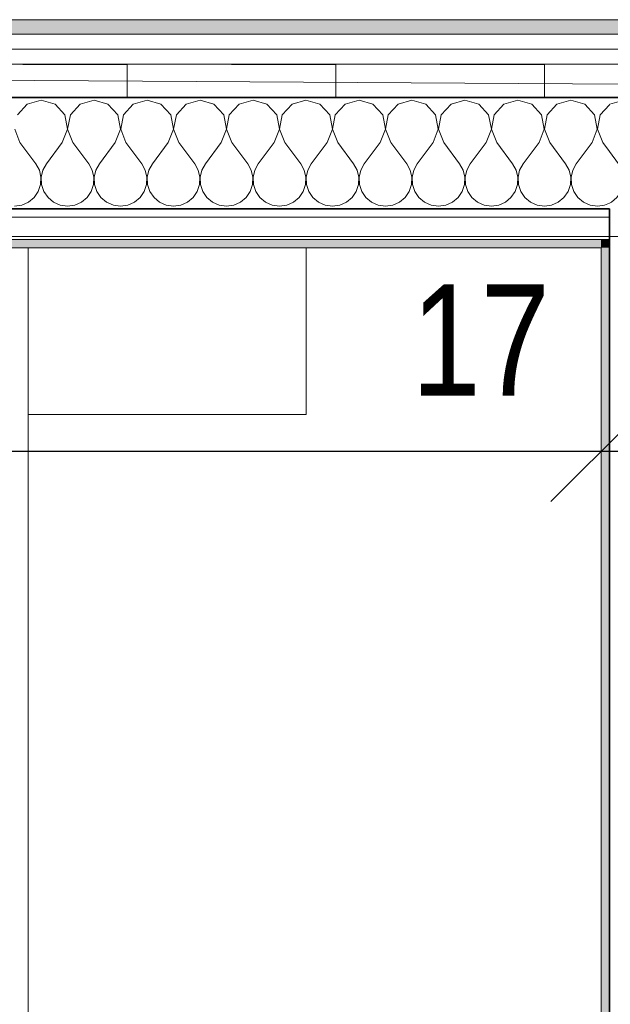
# Model space of a CAD drawing. Header units: metres. Extents: x -7.1 to 26.5, y -14.7 to 18.1.
# Tile 53 of 182: x 5.1 to 6.1, y 9.4 to 11.1. Entities that reach past the tile are written whole.
import ezdxf

# ---------------------------------------------------------------- set-up
doc = ezdxf.new("R2010")
doc.units = ezdxf.units.M
doc.header["$PDMODE"] = 65
doc.linetypes.add('AUSGEZOGEN', pattern=[0])
for name, color, linetype in [('XR$1$010 Aussenwände', 7, 'AUSGEZOGEN'), ('XR$1$010 Aussenwände Schichttrennlinien', 7, 'AUSGEZOGEN'), ('XR$1$015 Innenwände', 7, 'AUSGEZOGEN'), ('XR$1$015 Innenwände Schichttrennlinien', 7, 'AUSGEZOGEN'), ('XR$1$030 Bodenaufbauten', 7, 'AUSGEZOGEN'), ('XR$1$065 Möbel Einrichtung', 7, 'AUSGEZOGEN'), ('XR$1$080 Raumdefinitionen Kontur', 7, 'AUSGEZOGEN'), ('XR$2$105 Bemassungen 100', 7, 'AUSGEZOGEN'), ('XR$3$010 Aussenwände Bauteilschraffuren', 7, 'AUSGEZOGEN'), ('XR$3$015 Innenwände Bauteilschraffuren', 7, 'AUSGEZOGEN'), ('XR$3$035 Decken', 7, 'AUSGEZOGEN')]:
    doc.layers.add(name, color=color, linetype=linetype)
doc.styles.add('ARIAL', font='arial.ttf')
doc.dimstyles.new('DIMSTYLE_3', dxfattribs={"dimtxt": 0.2, "dimasz": 0.3, "dimexe": 0, "dimexo": 0, "dimgap": 0.1, "dimtad": 2, "dimrnd": 0.005, "dimzin": 4, "dimdsep": 46, "dimtxsty": 'ARIAL', "dimblk1": 'ALL_ML_STRICH', "dimblk2": 'ALL_ML_STRICH', "dimsah": 1, "dimcen": 0, "dimclrd": 7, "dimclre": 7, "dimclrt": 7, "dimadec": 0, "dimazin": 0, "dimtfac": 1, "dimtdec": 0, "dimtix": 1, "dimtmove": 2, "dimatfit": 3, "dimfxl": 0, "dimtzin": 0, "dimlwd": 0, "dimlwe": 18, "dimarcsym": 0})
doc.dimstyles.new('DIMSTYLE_7', dxfattribs={"dimtxt": 0.2, "dimasz": 0.3, "dimexe": 0, "dimexo": 0, "dimgap": 0.1, "dimtad": 2, "dimdec": 1, "dimlfac": 100, "dimrnd": 0.5, "dimzin": 4, "dimdsep": 46, "dimtxsty": 'ARIAL', "dimblk1": 'ALL_ML_STRICH', "dimblk2": 'ALL_ML_STRICH', "dimsah": 1, "dimcen": 0, "dimclrd": 7, "dimclre": 7, "dimclrt": 7, "dimadec": 0, "dimazin": 0, "dimtfac": 1, "dimtdec": 0, "dimtix": 1, "dimtmove": 2, "dimatfit": 3, "dimfxl": 0, "dimtvp": 1.2, "dimtzin": 0, "dimlwd": 0, "dimlwe": 18, "dimarcsym": 0})
pattern_1 = [(0, (1500, 1500), (750, 750), [750, -750]), (90, (1500, 1500), (-750, 750), [750, -750])]

# ---------------------------------------------------------------- blocks, each defined once
blk = doc.blocks.new('ALL_ML_STRICH')
at = {"color": 0, "linetype": 'ByBlock', "lineweight": -2}
for p, q in [((0, -0.5), (0, 0.5)), ((-0.3, -0.3), (0.3, 0.3)), ((-1, 0), (0.5, 0))]:
    blk.add_line(p, q, dxfattribs=at)
blk = doc.blocks.new('*D181')
at = {"layer": 'DEFPOINTS', "color": 7, "linetype": 'AUSGEZOGEN', "lineweight": 18, "transparency": 16777216}
for p in [(6.1018, 10.397), (2.2818, 10.3675), (2.2818, 10.3675)]:
    blk.add_point(p, dxfattribs=at)
at = {"layer": 'XR$2$105 Bemassungen 100', "color": 7, "linetype": 'AUSGEZOGEN', "lineweight": -2, "transparency": 16777216}
for p, q in [((2.2818, 10.3675), (2.2818, 10.3675)), ((2.2818, 10.3675), (6.1018, 10.3675)), ((6.1018, 10.3675), (6.1018, 10.3675))]:
    blk.add_line(p, q, dxfattribs=at)
at = {"layer": 'XR$2$105 Bemassungen 100', "color": 7, "linetype": 'AUSGEZOGEN', "lineweight": 18, "transparency": 16777216, "xscale": 0.3, "yscale": 0.3, "zscale": 0.3, "rotation": 180}
blk.add_blockref('ALL_ML_STRICH', (2.2818, 10.3675), dxfattribs=at)
at = {"layer": 'XR$2$105 Bemassungen 100', "color": 7, "linetype": 'AUSGEZOGEN', "lineweight": 18, "transparency": 16777216, "xscale": 0.3, "yscale": 0.3, "zscale": 0.3}
blk.add_blockref('ALL_ML_STRICH', (6.1018, 10.3675), dxfattribs=at)
at = {"layer": 'XR$2$105 Bemassungen 100', "color": 7, "linetype": 'AUSGEZOGEN', "lineweight": 18, "transparency": 16777216, "insert": (4.2041, 10.5711), "char_height": 0.2, "width": 0.64, "attachment_point": 5, "style": 'ARIAL'}
blk.add_mtext('\\W0.80;\\A1;{\\A1;{3.82\\H0.132000;\\S^ ;}}', dxfattribs=at)
blk = doc.blocks.new('*D182')
at = {"layer": 'DEFPOINTS', "color": 7, "linetype": 'AUSGEZOGEN', "lineweight": 18, "transparency": 16777216}
for p in [(6.1018, 10.397), (6.1018, 10.3675), (6.2718, 10.3675)]:
    blk.add_point(p, dxfattribs=at)
at = {"layer": 'XR$2$105 Bemassungen 100', "color": 7, "linetype": 'AUSGEZOGEN', "lineweight": -2, "transparency": 16777216}
for p, q in [((6.1018, 10.3675), (6.1018, 10.3675)), ((6.1018, 10.3675), (6.2718, 10.3675)), ((6.2718, 10.3675), (6.2718, 10.3675))]:
    blk.add_line(p, q, dxfattribs=at)
at = {"layer": 'XR$2$105 Bemassungen 100', "color": 7, "linetype": 'AUSGEZOGEN', "lineweight": 18, "transparency": 16777216, "xscale": 0.3, "yscale": 0.3, "zscale": 0.3, "rotation": 180}
blk.add_blockref('ALL_ML_STRICH', (6.1018, 10.3675), dxfattribs=at)
at = {"layer": 'XR$2$105 Bemassungen 100', "color": 7, "linetype": 'AUSGEZOGEN', "lineweight": 18, "transparency": 16777216, "xscale": 0.3, "yscale": 0.3, "zscale": 0.3}
blk.add_blockref('ALL_ML_STRICH', (6.2718, 10.3675), dxfattribs=at)
at = {"layer": 'XR$2$105 Bemassungen 100', "color": 7, "linetype": 'AUSGEZOGEN', "lineweight": 18, "transparency": 16777216, "insert": (5.8853, 10.5675), "char_height": 0.2, "width": 0.64, "attachment_point": 5, "style": 'ARIAL'}
blk.add_mtext('\\W0.80;\\A1;{\\A1;{17\\H0.132000;\\S^ ;}}', dxfattribs=at)
blk = doc.blocks.new('COMPLEXOBJECT_124')
at = {"layer": 'XR$3$010 Aussenwände Bauteilschraffuren', "color": 8, "linetype": 'AUSGEZOGEN', "lineweight": 13, "transparency": 33554687}
for p, q in [((6.1429, 10.9987), (6.1178, 10.9916)), ((6.1679, 10.9916), (6.1429, 10.9987)), ((6.2381, 10.9987), (6.2131, 10.9916)), ((6.2568, 10.9934), (6.2381, 10.9987)), ((6.1178, 10.9916), (6.1168, 10.9905)), ((6.1854, 10.9724), (6.1679, 10.9916)), ((6.2131, 10.9916), (6.1955, 10.9724)), ((6.1903, 10.9468), (6.1854, 10.9724)), ((6.1955, 10.9724), (6.1907, 10.9468)), ((6.181, 10.9226), (6.1903, 10.9468)), ((6.1907, 10.9468), (6.2, 10.9226)), ((6.181, 10.9226), (6.1524, 10.8845)), ((6.2, 10.9226), (6.2286, 10.8845)), ((6.1168, 10.9065), (6.1333, 10.8845)), ((6.2568, 10.8967), (6.2476, 10.8845)), ((6.1397, 10.873), (6.1333, 10.8845)), ((6.1427, 10.8602), (6.1397, 10.873)), ((6.146, 10.873), (6.143, 10.8602)), ((6.1524, 10.8845), (6.146, 10.873)), ((6.2349, 10.873), (6.2286, 10.8845)), ((6.2379, 10.8602), (6.2349, 10.873)), ((6.2413, 10.873), (6.2383, 10.8602)), ((6.2476, 10.8845), (6.2413, 10.873)), ((6.142, 10.847), (6.1427, 10.8602)), ((6.143, 10.8602), (6.1437, 10.847)), ((6.2373, 10.847), (6.2379, 10.8602)), ((6.2383, 10.8602), (6.2389, 10.847)), ((6.1304, 10.8238), (6.1378, 10.8346)), ((6.1378, 10.8346), (6.142, 10.847)), ((6.1437, 10.847), (6.1479, 10.8346)), ((6.1479, 10.8346), (6.1553, 10.8238)), ((6.2256, 10.8238), (6.2331, 10.8346)), ((6.2331, 10.8346), (6.2373, 10.847)), ((6.2389, 10.847), (6.2431, 10.8346)), ((6.2431, 10.8346), (6.2506, 10.8238)), ((6.1203, 10.8154), (6.1304, 10.8238)), ((6.1553, 10.8238), (6.1654, 10.8154)), ((6.2155, 10.8154), (6.2256, 10.8238)), ((6.2506, 10.8238), (6.2568, 10.8186)), ((6.1168, 10.8138), (6.1203, 10.8154)), ((6.1654, 10.8154), (6.1775, 10.8101)), ((6.1775, 10.8101), (6.1905, 10.8083)), ((6.1905, 10.8083), (6.2035, 10.8101)), ((6.2035, 10.8101), (6.2155, 10.8154))]:
    blk.add_line(p, q, dxfattribs=at)
blk = doc.blocks.new('COMPLEXOBJECT_125')
at = {"layer": 'XR$3$010 Aussenwände Bauteilschraffuren', "color": 8, "linetype": 'AUSGEZOGEN', "lineweight": 13, "transparency": 33554687}
for p, q in [((5.0952, 10.9987), (5.0702, 10.9916)), ((5.1203, 10.9916), (5.0952, 10.9987)), ((5.1905, 10.9987), (5.1654, 10.9916)), ((5.2155, 10.9916), (5.1905, 10.9987)), ((5.2857, 10.9987), (5.2607, 10.9916)), ((5.3107, 10.9916), (5.2857, 10.9987)), ((5.381, 10.9987), (5.3559, 10.9916)), ((5.406, 10.9916), (5.381, 10.9987)), ((5.4762, 10.9987), (5.4512, 10.9916)), ((5.5012, 10.9916), (5.4762, 10.9987)), ((5.5714, 10.9987), (5.5464, 10.9916)), ((5.5965, 10.9916), (5.5714, 10.9987)), ((5.6667, 10.9987), (5.6416, 10.9916)), ((5.6917, 10.9916), (5.6667, 10.9987)), ((5.7619, 10.9987), (5.7369, 10.9916)), ((5.7869, 10.9916), (5.7619, 10.9987)), ((5.8571, 10.9987), (5.8321, 10.9916)), ((5.8822, 10.9916), (5.8571, 10.9987)), ((5.9524, 10.9987), (5.9273, 10.9916)), ((5.9774, 10.9916), (5.9524, 10.9987)), ((6.0476, 10.9987), (6.0226, 10.9916)), ((6.0727, 10.9916), (6.0476, 10.9987)), ((5.0702, 10.9916), (5.0526, 10.9724)), ((5.1378, 10.9724), (5.1203, 10.9916)), ((5.1654, 10.9916), (5.1479, 10.9724)), ((5.2331, 10.9724), (5.2155, 10.9916)), ((5.2607, 10.9916), (5.2431, 10.9724)), ((5.3283, 10.9724), (5.3107, 10.9916)), ((5.3559, 10.9916), (5.3384, 10.9724)), ((5.4235, 10.9724), (5.406, 10.9916)), ((5.4512, 10.9916), (5.4336, 10.9724)), ((5.5188, 10.9724), (5.5012, 10.9916)), ((5.5464, 10.9916), (5.5288, 10.9724)), ((5.614, 10.9724), (5.5965, 10.9916)), ((5.6416, 10.9916), (5.6241, 10.9724)), ((5.7093, 10.9724), (5.6917, 10.9916)), ((5.7369, 10.9916), (5.7193, 10.9724)), ((5.8045, 10.9724), (5.7869, 10.9916)), ((5.8321, 10.9916), (5.8146, 10.9724)), ((5.8997, 10.9724), (5.8822, 10.9916)), ((5.9273, 10.9916), (5.9098, 10.9724)), ((5.995, 10.9724), (5.9774, 10.9916)), ((6.0226, 10.9916), (6.005, 10.9724)), ((6.0902, 10.9724), (6.0727, 10.9916)), ((6.1168, 10.9905), (6.1003, 10.9724)), ((5.1427, 10.9468), (5.1378, 10.9724)), ((5.1479, 10.9724), (5.143, 10.9468)), ((5.2379, 10.9468), (5.2331, 10.9724)), ((5.2431, 10.9724), (5.2383, 10.9468)), ((5.3331, 10.9468), (5.3283, 10.9724)), ((5.3384, 10.9724), (5.3335, 10.9468)), ((5.4284, 10.9468), (5.4235, 10.9724)), ((5.4336, 10.9724), (5.4288, 10.9468)), ((5.5236, 10.9468), (5.5188, 10.9724)), ((5.5288, 10.9724), (5.524, 10.9468)), ((5.6189, 10.9468), (5.614, 10.9724)), ((5.6241, 10.9724), (5.6192, 10.9468)), ((5.7141, 10.9468), (5.7093, 10.9724)), ((5.7193, 10.9724), (5.7145, 10.9468)), ((5.8093, 10.9468), (5.8045, 10.9724)), ((5.8146, 10.9724), (5.8097, 10.9468)), ((5.9046, 10.9468), (5.8997, 10.9724)), ((5.9098, 10.9724), (5.905, 10.9468)), ((5.9998, 10.9468), (5.995, 10.9724)), ((6.005, 10.9724), (6.0002, 10.9468)), ((6.095, 10.9468), (6.0902, 10.9724)), ((6.1003, 10.9724), (6.0954, 10.9468)), ((5.0478, 10.9468), (5.0571, 10.9226)), ((5.1333, 10.9226), (5.1427, 10.9468)), ((5.143, 10.9468), (5.1524, 10.9226)), ((5.2286, 10.9226), (5.2379, 10.9468)), ((5.2383, 10.9468), (5.2476, 10.9226)), ((5.3238, 10.9226), (5.3331, 10.9468)), ((5.3335, 10.9468), (5.3429, 10.9226)), ((5.419, 10.9226), (5.4284, 10.9468)), ((5.4288, 10.9468), (5.4381, 10.9226)), ((5.5143, 10.9226), (5.5236, 10.9468)), ((5.524, 10.9468), (5.5333, 10.9226)), ((5.6095, 10.9226), (5.6189, 10.9468)), ((5.6192, 10.9468), (5.6286, 10.9226)), ((5.7048, 10.9226), (5.7141, 10.9468)), ((5.7145, 10.9468), (5.7238, 10.9226)), ((5.8, 10.9226), (5.8093, 10.9468)), ((5.8097, 10.9468), (5.819, 10.9226)), ((5.8952, 10.9226), (5.9046, 10.9468)), ((5.905, 10.9468), (5.9143, 10.9226)), ((5.9905, 10.9226), (5.9998, 10.9468)), ((6.0002, 10.9468), (6.0095, 10.9226)), ((6.0857, 10.9226), (6.095, 10.9468)), ((6.0954, 10.9468), (6.1048, 10.9226)), ((5.0571, 10.9226), (5.0857, 10.8845)), ((5.1333, 10.9226), (5.1048, 10.8845)), ((5.1524, 10.9226), (5.181, 10.8845)), ((5.2286, 10.9226), (5.2, 10.8845)), ((5.2476, 10.9226), (5.2762, 10.8845)), ((5.3238, 10.9226), (5.2952, 10.8845)), ((5.3429, 10.9226), (5.3714, 10.8845)), ((5.419, 10.9226), (5.3905, 10.8845)), ((5.4381, 10.9226), (5.4667, 10.8845)), ((5.5143, 10.9226), (5.4857, 10.8845)), ((5.5333, 10.9226), (5.5619, 10.8845)), ((5.6095, 10.9226), (5.581, 10.8845)), ((5.6286, 10.9226), (5.6571, 10.8845)), ((5.7048, 10.9226), (5.6762, 10.8845)), ((5.7238, 10.9226), (5.7524, 10.8845)), ((5.8, 10.9226), (5.7714, 10.8845)), ((5.819, 10.9226), (5.8476, 10.8845)), ((5.8952, 10.9226), (5.8667, 10.8845)), ((5.9143, 10.9226), (5.9429, 10.8845)), ((5.9905, 10.9226), (5.9619, 10.8845)), ((6.0095, 10.9226), (6.0381, 10.8845)), ((6.0857, 10.9226), (6.0571, 10.8845)), ((6.1048, 10.9226), (6.1168, 10.9065)), ((5.0921, 10.873), (5.0857, 10.8845)), ((5.095, 10.8602), (5.0921, 10.873)), ((5.0984, 10.873), (5.0954, 10.8602)), ((5.1048, 10.8845), (5.0984, 10.873)), ((5.1873, 10.873), (5.181, 10.8845)), ((5.1903, 10.8602), (5.1873, 10.873)), ((5.1936, 10.873), (5.1907, 10.8602)), ((5.2, 10.8845), (5.1936, 10.873)), ((5.2825, 10.873), (5.2762, 10.8845)), ((5.2855, 10.8602), (5.2825, 10.873)), ((5.2889, 10.873), (5.2859, 10.8602)), ((5.2952, 10.8845), (5.2889, 10.873)), ((5.3778, 10.873), (5.3714, 10.8845)), ((5.3808, 10.8602), (5.3778, 10.873)), ((5.3841, 10.873), (5.3811, 10.8602)), ((5.3905, 10.8845), (5.3841, 10.873)), ((5.473, 10.873), (5.4667, 10.8845)), ((5.476, 10.8602), (5.473, 10.873)), ((5.4794, 10.873), (5.4764, 10.8602)), ((5.4857, 10.8845), (5.4794, 10.873)), ((5.5683, 10.873), (5.5619, 10.8845)), ((5.5712, 10.8602), (5.5683, 10.873)), ((5.5746, 10.873), (5.5716, 10.8602)), ((5.581, 10.8845), (5.5746, 10.873)), ((5.6635, 10.873), (5.6571, 10.8845)), ((5.6665, 10.8602), (5.6635, 10.873)), ((5.6698, 10.873), (5.6669, 10.8602)), ((5.6762, 10.8845), (5.6698, 10.873)), ((5.7587, 10.873), (5.7524, 10.8845)), ((5.7617, 10.8602), (5.7587, 10.873)), ((5.7651, 10.873), (5.7621, 10.8602)), ((5.7714, 10.8845), (5.7651, 10.873)), ((5.854, 10.873), (5.8476, 10.8845)), ((5.857, 10.8602), (5.854, 10.873)), ((5.8603, 10.873), (5.8573, 10.8602)), ((5.8667, 10.8845), (5.8603, 10.873)), ((5.9492, 10.873), (5.9429, 10.8845)), ((5.9522, 10.8602), (5.9492, 10.873)), ((5.9555, 10.873), (5.9526, 10.8602)), ((5.9619, 10.8845), (5.9555, 10.873)), ((6.0445, 10.873), (6.0381, 10.8845)), ((6.0474, 10.8602), (6.0445, 10.873)), ((6.0508, 10.873), (6.0478, 10.8602)), ((6.0571, 10.8845), (6.0508, 10.873)), ((5.0944, 10.847), (5.095, 10.8602)), ((5.0954, 10.8602), (5.0961, 10.847)), ((5.1896, 10.847), (5.1903, 10.8602)), ((5.1907, 10.8602), (5.1913, 10.847)), ((5.2849, 10.847), (5.2855, 10.8602)), ((5.2859, 10.8602), (5.2865, 10.847)), ((5.3801, 10.847), (5.3808, 10.8602)), ((5.3811, 10.8602), (5.3818, 10.847)), ((5.4754, 10.847), (5.476, 10.8602)), ((5.4764, 10.8602), (5.477, 10.847)), ((5.5706, 10.847), (5.5712, 10.8602)), ((5.5716, 10.8602), (5.5723, 10.847)), ((5.6658, 10.847), (5.6665, 10.8602)), ((5.6669, 10.8602), (5.6675, 10.847)), ((5.7611, 10.847), (5.7617, 10.8602)), ((5.7621, 10.8602), (5.7627, 10.847)), ((5.8563, 10.847), (5.857, 10.8602)), ((5.8573, 10.8602), (5.858, 10.847)), ((5.9516, 10.847), (5.9522, 10.8602)), ((5.9526, 10.8602), (5.9532, 10.847)), ((6.0468, 10.847), (6.0474, 10.8602)), ((6.0478, 10.8602), (6.0484, 10.847)), ((5.0828, 10.8238), (5.0902, 10.8346)), ((5.0902, 10.8346), (5.0944, 10.847)), ((5.0961, 10.847), (5.1003, 10.8346)), ((5.1003, 10.8346), (5.1077, 10.8238)), ((5.178, 10.8238), (5.1854, 10.8346)), ((5.1854, 10.8346), (5.1896, 10.847)), ((5.1913, 10.847), (5.1955, 10.8346)), ((5.1955, 10.8346), (5.2029, 10.8238)), ((5.2732, 10.8238), (5.2807, 10.8346)), ((5.2807, 10.8346), (5.2849, 10.847)), ((5.2865, 10.847), (5.2907, 10.8346)), ((5.2907, 10.8346), (5.2982, 10.8238)), ((5.3685, 10.8238), (5.3759, 10.8346)), ((5.3759, 10.8346), (5.3801, 10.847)), ((5.3818, 10.847), (5.386, 10.8346)), ((5.386, 10.8346), (5.3934, 10.8238)), ((5.4637, 10.8238), (5.4712, 10.8346)), ((5.4712, 10.8346), (5.4754, 10.847)), ((5.477, 10.847), (5.4812, 10.8346)), ((5.4812, 10.8346), (5.4887, 10.8238)), ((5.559, 10.8238), (5.5664, 10.8346)), ((5.5664, 10.8346), (5.5706, 10.847)), ((5.5723, 10.847), (5.5765, 10.8346)), ((5.5765, 10.8346), (5.5839, 10.8238)), ((5.6542, 10.8238), (5.6616, 10.8346)), ((5.6616, 10.8346), (5.6658, 10.847)), ((5.6675, 10.847), (5.6717, 10.8346)), ((5.6717, 10.8346), (5.6791, 10.8238)), ((5.7494, 10.8238), (5.7569, 10.8346)), ((5.7569, 10.8346), (5.7611, 10.847)), ((5.7627, 10.847), (5.7669, 10.8346)), ((5.7669, 10.8346), (5.7744, 10.8238)), ((5.8447, 10.8238), (5.8521, 10.8346)), ((5.8521, 10.8346), (5.8563, 10.847)), ((5.858, 10.847), (5.8622, 10.8346)), ((5.8622, 10.8346), (5.8696, 10.8238)), ((5.9399, 10.8238), (5.9474, 10.8346)), ((5.9474, 10.8346), (5.9516, 10.847)), ((5.9532, 10.847), (5.9574, 10.8346)), ((5.9574, 10.8346), (5.9648, 10.8238)), ((6.0352, 10.8238), (6.0426, 10.8346)), ((6.0426, 10.8346), (6.0468, 10.847)), ((6.0484, 10.847), (6.0526, 10.8346)), ((6.0526, 10.8346), (6.0601, 10.8238)), ((5.0727, 10.8154), (5.0828, 10.8238)), ((5.1077, 10.8238), (5.1178, 10.8154)), ((5.1679, 10.8154), (5.178, 10.8238)), ((5.2029, 10.8238), (5.2131, 10.8154)), ((5.2631, 10.8154), (5.2732, 10.8238)), ((5.2982, 10.8238), (5.3083, 10.8154)), ((5.3584, 10.8154), (5.3685, 10.8238)), ((5.3934, 10.8238), (5.4035, 10.8154)), ((5.4536, 10.8154), (5.4637, 10.8238)), ((5.4887, 10.8238), (5.4988, 10.8154)), ((5.5488, 10.8154), (5.559, 10.8238)), ((5.5839, 10.8238), (5.594, 10.8154)), ((5.6441, 10.8154), (5.6542, 10.8238)), ((5.6791, 10.8238), (5.6893, 10.8154)), ((5.7393, 10.8154), (5.7494, 10.8238)), ((5.7744, 10.8238), (5.7845, 10.8154)), ((5.8346, 10.8154), (5.8447, 10.8238)), ((5.8696, 10.8238), (5.8797, 10.8154)), ((5.9298, 10.8154), (5.9399, 10.8238)), ((5.9648, 10.8238), (5.975, 10.8154)), ((6.025, 10.8154), (6.0352, 10.8238)), ((6.0601, 10.8238), (6.0702, 10.8154)), ((5.0476, 10.8083), (5.0606, 10.8101)), ((5.0606, 10.8101), (5.0727, 10.8154)), ((5.1178, 10.8154), (5.1298, 10.8101)), ((5.1298, 10.8101), (5.1429, 10.8083)), ((5.1429, 10.8083), (5.1559, 10.8101)), ((5.1559, 10.8101), (5.1679, 10.8154)), ((5.2131, 10.8154), (5.2251, 10.8101)), ((5.2251, 10.8101), (5.2381, 10.8083)), ((5.2381, 10.8083), (5.2511, 10.8101)), ((5.2511, 10.8101), (5.2631, 10.8154)), ((5.3083, 10.8154), (5.3203, 10.8101)), ((5.3203, 10.8101), (5.3333, 10.8083)), ((5.3333, 10.8083), (5.3463, 10.8101)), ((5.3463, 10.8101), (5.3584, 10.8154)), ((5.4035, 10.8154), (5.4156, 10.8101)), ((5.4156, 10.8101), (5.4286, 10.8083)), ((5.4286, 10.8083), (5.4416, 10.8101)), ((5.4416, 10.8101), (5.4536, 10.8154)), ((5.4988, 10.8154), (5.5108, 10.8101)), ((5.5108, 10.8101), (5.5238, 10.8083)), ((5.5238, 10.8083), (5.5368, 10.8101)), ((5.5368, 10.8101), (5.5488, 10.8154)), ((5.594, 10.8154), (5.606, 10.8101)), ((5.606, 10.8101), (5.619, 10.8083)), ((5.619, 10.8083), (5.6321, 10.8101)), ((5.6321, 10.8101), (5.6441, 10.8154)), ((5.6893, 10.8154), (5.7013, 10.8101)), ((5.7013, 10.8101), (5.7143, 10.8083)), ((5.7143, 10.8083), (5.7273, 10.8101)), ((5.7273, 10.8101), (5.7393, 10.8154)), ((5.7845, 10.8154), (5.7965, 10.8101)), ((5.7965, 10.8101), (5.8095, 10.8083)), ((5.8095, 10.8083), (5.8225, 10.8101)), ((5.8225, 10.8101), (5.8346, 10.8154)), ((5.8797, 10.8154), (5.8917, 10.8101)), ((5.8917, 10.8101), (5.9048, 10.8083)), ((5.9048, 10.8083), (5.9178, 10.8101)), ((5.9178, 10.8101), (5.9298, 10.8154)), ((5.975, 10.8154), (5.987, 10.8101)), ((5.987, 10.8101), (6, 10.8083)), ((6, 10.8083), (6.013, 10.8101)), ((6.013, 10.8101), (6.025, 10.8154)), ((6.0702, 10.8154), (6.0822, 10.8101)), ((6.0822, 10.8101), (6.0952, 10.8083)), ((6.0952, 10.8083), (6.1083, 10.8101)), ((6.1083, 10.8101), (6.1168, 10.8138))]:
    blk.add_line(p, q, dxfattribs=at)

msp = doc.modelspace()

# ---------------------------------------------------------------- hatches: boundary and pattern name
at = {"layer": 'XR$3$010 Aussenwände Bauteilschraffuren', "linetype": 'AUSGEZOGEN', "lineweight": 13, "true_color": 0xa79e8b, "transparency": 33554687}
msp.add_hatch(color=253, dxfattribs=at).paths.add_polyline_path([(1.8978, 11.1175), (6.9258, 11.1175), (6.9258, 11.1435), (1.8978, 11.1435)])
at = {"layer": 'XR$3$010 Aussenwände Bauteilschraffuren', "linetype": 'AUSGEZOGEN', "lineweight": 13, "transparency": 33554687}
h = msp.add_hatch(dxfattribs=at)
h.set_pattern_fill('MUSTER', color=8, scale=750, style=0, pattern_type=2)
h.set_pattern_definition(pattern_1)
h.paths.add_polyline_path([(1.9248, 11.0905), (6.9058, 11.0905), (6.9058, 11.1175), (1.9248, 11.1175)], flags=0)
h = msp.add_hatch(dxfattribs=at)
h.set_pattern_fill('MUSTER', color=32, scale=0.1875, style=0, pattern_type=2)
h.set_pattern_definition([(0, (0.375, 0.375), (0.1875, 0.1875), [0.1875, -0.1875]), (90, (0.375, 0.375), (-0.1875, 0.1875), [0.1875, -0.1875])])
h.paths.add_polyline_path([(2.0118, 11.0035), (6.8618, 11.0035), (6.8618, 11.0635), (2.0118, 11.0635)], flags=0)
h = msp.add_hatch(dxfattribs=at)
h.set_pattern_fill('MUSTER', color=8, scale=750, style=0, pattern_type=2)
h.set_pattern_definition(pattern_1)
h.paths.add_polyline_path([(2.2268, 10.7885), (6.1168, 10.7885), (6.1168, 10.8035), (2.2268, 10.8035)], flags=0)
at = {"layer": 'XR$3$010 Aussenwände Bauteilschraffuren', "linetype": 'AUSGEZOGEN', "lineweight": 13, "true_color": 0x202020, "transparency": 33554687}
for points in [[(2.2818, 10.7335), (6.1018, 10.7335), (6.1018, 10.7485), (2.2818, 10.7485)], [(6.1018, 10.7335), (6.1168, 10.7335), (6.1168, 10.7485), (6.1018, 10.7485)]]:
    msp.add_hatch(color=250, dxfattribs=at).paths.add_polyline_path(points)
at = {"layer": 'XR$3$015 Innenwände Bauteilschraffuren', "linetype": 'AUSGEZOGEN', "lineweight": 13, "true_color": 0x202020, "transparency": 33554687}
msp.add_hatch(color=250, dxfattribs=at).paths.add_polyline_path([(6.1168, 10.7335), (6.1018, 10.7335), (6.1018, 7.7735), (6.1168, 7.7735)])

# ---------------------------------------------------------------- linework, layer by layer
at = {"layer": 'XR$1$010 Aussenwände', "color": 7, "linetype": 'AUSGEZOGEN', "lineweight": 18, "transparency": 33554687}
for p, q in [((6.9258, 11.1435), (1.8978, 11.1435)), ((2.2818, 10.7335), (6.1018, 10.7335))]:
    msp.add_line(p, q, dxfattribs=at)
at = {"layer": 'XR$1$010 Aussenwände Schichttrennlinien', "color": 7, "linetype": 'AUSGEZOGEN', "lineweight": 18, "transparency": 33554687}
for p, q in [((6.9058, 11.1175), (1.9248, 11.1175)), ((6.9058, 11.0905), (1.9518, 11.0905)), ((6.8618, 11.0635), (2.0118, 11.0635)), ((2.2668, 10.7885), (6.1168, 10.7885)), ((2.2818, 10.7485), (6.1168, 10.7485))]:
    msp.add_line(p, q, dxfattribs=at)
at = {"layer": 'XR$1$010 Aussenwände Schichttrennlinien', "color": 7, "linetype": 'AUSGEZOGEN', "lineweight": 35, "transparency": 33554687}
for p, q in [((6.1168, 11.0035), (2.2118, 11.0035)), ((6.2568, 11.0035), (6.1168, 11.0035)), ((6.1168, 10.8035), (2.2268, 10.8035)), ((6.1168, 10.8035), (6.1168, 10.7885)), ((6.1168, 10.8035), (6.1168, 10.7885)), ((6.1168, 10.7885), (6.1168, 10.7485)), ((6.1168, 10.7885), (6.1168, 10.7485)), ((6.1168, 10.7485), (6.1168, 10.7335)), ((6.1168, 10.7485), (6.1168, 10.7335))]:
    msp.add_line(p, q, dxfattribs=at)
at = {"layer": 'XR$1$015 Innenwände', "color": 7, "linetype": 'AUSGEZOGEN', "lineweight": 18, "transparency": 33554687}
msp.add_line((6.1018, 10.7335), (6.1018, 7.7735), dxfattribs=at)
at = {"layer": 'XR$1$015 Innenwände Schichttrennlinien', "color": 7, "linetype": 'AUSGEZOGEN', "lineweight": 35, "transparency": 33554687}
msp.add_line((6.1168, 10.7335), (6.1168, 8.3485), dxfattribs=at)
at = {"layer": 'XR$1$030 Bodenaufbauten', "color": 254, "linetype": 'AUSGEZOGEN', "lineweight": 13, "transparency": 33554687}
msp.add_lwpolyline([(2.2618, -3.7865), (22.6418, -3.7865), (22.6418, 10.7535), (14.8918, 10.7535), (14.8918, 6.0735), (10.0118, 6.0735), (10.0118, 8.0099), (10.0118, 10.7535), (2.2618, 10.7535), (2.2618, -3.7865)], close=True, dxfattribs=at)
at = {"layer": 'XR$1$065 Möbel Einrichtung', "color": 8, "linetype": 'AUSGEZOGEN', "lineweight": 13, "transparency": 33554687}
for p, q in [((3.2718, 10.7335), (5.0718, 10.7335)), ((5.0718, 10.7335), (5.0718, 8.7335)), ((5.0718, 10.4335), (5.0718, 10.7335)), ((5.0718, 10.7335), (5.5718, 10.7335)), ((5.5718, 10.7335), (5.5718, 10.4335)), ((5.5718, 10.4335), (5.0718, 10.4335))]:
    msp.add_line(p, q, dxfattribs=at)
at = {"layer": 'XR$1$080 Raumdefinitionen Kontur', "color": 8, "linetype": 'AUSGEZOGEN', "lineweight": 13, "transparency": 33554687}
msp.add_lwpolyline([(2.2818, 10.7335), (2.2818, 6.7835), (6.1018, 6.7835), (6.1018, 10.7335), (2.2818, 10.7335)], close=True, dxfattribs=at)
at = {"layer": 'XR$3$035 Decken', "color": 7, "linetype": 'AUSGEZOGEN', "lineweight": 18, "transparency": 33554687}
msp.add_lwpolyline([(10.0118, 11.0035), (1.9918, 11.0535), (1.9918, -3.9165), (1.9918, -6.6565), (22.9418, -6.6565), (22.9418, 11.0535), (14.8918, 11.0535), (14.8918, 6.2735), (13.4518, 6.2735), (11.4518, 6.2735), (10.0118, 6.2735), (10.0118, 11.0035)], close=True, dxfattribs=at)

# ---------------------------------------------------------------- block references
at = {"layer": 'XR$3$010 Aussenwände Bauteilschraffuren', "color": 8, "linetype": 'AUSGEZOGEN', "lineweight": 13, "transparency": 33554687}
for name in ['COMPLEXOBJECT_125', 'COMPLEXOBJECT_124']:
    msp.add_blockref(name, (0, 0), dxfattribs=at)

# ---------------------------------------------------------------- dimensions: what is measured, and where the dimension line sits
at = {"layer": 'XR$2$105 Bemassungen 100', "color": 7, "linetype": 'AUSGEZOGEN', "lineweight": 18, "transparency": 33554687}
for base, p1, p2, dimstyle, picture, middle in [((6.1018, 10.3675), (2.2818, 10.3675), (6.1018, 10.3675), 'DIMSTYLE_3', '*D181', (4.2041, 10.5711)), ((6.2718, 10.3675), (6.1018, 10.3675), (6.2718, 10.3675), 'DIMSTYLE_7', '*D182', (5.8853, 10.5675))]:
    dim = msp.add_linear_dim(base=base, p1=p1, p2=p2, dimstyle=dimstyle, override={"dimpost": '<>', "dimclrd": 7, "dimclre": 7, "dimclrt": 7, "dimlwd": 0, "dimlwe": 18}, dxfattribs=at)
    dim.commit()
    dim.dimension.update_dxf_attribs({"geometry": picture, "text_midpoint": middle, "dimtype": 160})

doc.saveas('drawing.dxf')
